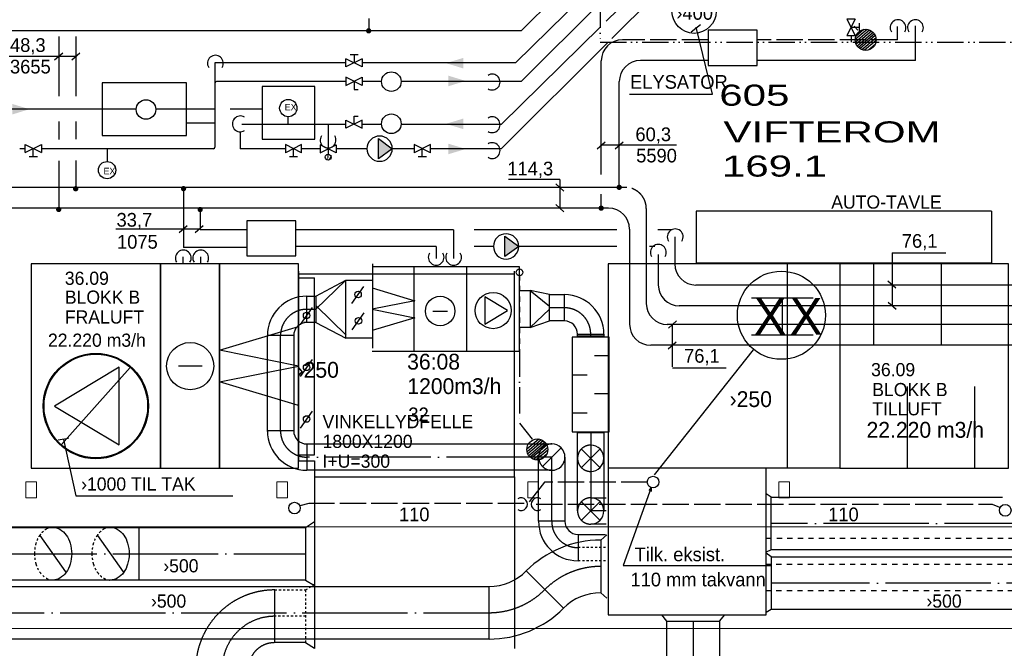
# Model space of a CAD drawing. Header units: millimetres. Extents: x 0 to 83727, y -867 to 61719.
# Tile 6 of 29: x 25587 to 34937, y 12370 to 18333. Entities that reach past the tile are written whole.
import ezdxf
from ezdxf.enums import TextEntityAlignment as Align

# ---------------------------------------------------------------- set-up
doc = ezdxf.new("R2010")
doc.units = ezdxf.units.MM
doc.header["$LTSCALE"] = 50
doc.header["$MEASUREMENT"] = 0
doc.header["$PDMODE"] = 1
for name, pattern in [('2V-CENT', [23, 20, -1.5, 0, -1.5]), ('DASHED_1', [2, 1, -1]), ('V-GOMD', [0.8, 0.4, -0.4]), ('V-OV', [6, 5, -1]), ('V-SPV', [7, 5, -1, 0, -1]), ('V-V', [2, 1, 1]), ('V-VV', [8, 5, -1, 0, -1, 0, -1])]:
    doc.linetypes.add(name, pattern=pattern)
doc.layers.get('0').update_dxf_attribs({"linetype": 'CONTINUOUS'})
for name, color, linetype in [('20606A200D001$0$A12-HEL1', 1, 'CONTINUOUS'), ('20606A200D001$0$A23-HEL4', 1, 'CONTINUOUS'), ('20606A200D001$0$A24-HEL2', 1, 'CONTINUOUS'), ('20606A200D001$0$A29-HEL1', 1, 'CONTINUOUS'), ('20606A200D001$0$Rominfo', 7, 'CONTINUOUS'), ('V010', 1, 'CONTINUOUS'), ('V050', 1, 'CONTINUOUS'), ('V051', 1, 'CONTINUOUS'), ('V060-', 3, 'CONTINUOUS'), ('V061-', 1, 'CONTINUOUS'), ('V080-', 3, 'CONTINUOUS'), ('V081-', 1, 'CONTINUOUS'), ('V090-', 2, 'CONTINUOUS'), ('V091', 1, 'CONTINUOUS'), ('V091-', 1, 'CONTINUOUS'), ('V100', 1, 'CONTINUOUS'), ('V100-', 6, 'CONTINUOUS'), ('V110', 1, 'CONTINUOUS'), ('V110-', 6, 'CONTINUOUS')]:
    doc.layers.add(name, color=color, linetype=linetype)
doc.styles.add('20606A200D001$0$Standard', font='arial.ttf')
doc.styles.add('FISO', font='fiso')
doc.styles.add('ISO', font='ISO')
doc.styles.add('SIMPLEX', font='SIMPLEX')

# ---------------------------------------------------------------- blocks, each defined once
blk = doc.blocks.new('LD_P_A')
for p, q in [((1, 1), (0, 1)), ((0, 1), (0, 0)), ((1, 0), (1, 1)), ((0, 0), (1, 0))]:
    blk.add_line(p, q)
at = {"color": 1}
for p, q in [((0.2, 1), (0.2, 0.6)), ((0.6, 1), (0.6, 0.6)), ((0.4, 0), (0.4, 0.4)), ((0.8, 0), (0.8, 0.4))]:
    blk.add_line(p, q, dxfattribs=at)
blk = doc.blocks.new('LD_P')
for p, q in [((-0.5, 0.5), (-0.5, -0.5)), ((0.5, 0.5), (-0.5, 0.5)), ((0.5, -0.5), (0.5, 0.5)), ((-0.5, -0.5), (0.5, -0.5))]:
    blk.add_line(p, q)
at = {"color": 1}
for p, q in [((-0.3, 0.5), (-0.3, 0.1)), ((0.1, 0.5), (0.1, 0.1)), ((-0.1, -0.5), (-0.1, -0.1)), ((0.3, -0.5), (0.3, -0.1))]:
    blk.add_line(p, q, dxfattribs=at)
blk = doc.blocks.new('V400', base_point=(16229, 22597))
for p, q in [((16229, 22598), (16229, 22597)), ((16230, 22598), (16229, 22598)), ((16230, 22597), (16230, 22598)), ((16229, 22597), (16230, 22597))]:
    blk.add_line(p, q)
blk = doc.blocks.new('FLCG45', base_point=(6, 3))
at = {"color": 1, "linetype": 'V-GOMD'}
blk.add_line((5.756, 2.654), (6.244, 3.346), dxfattribs=at)
blk = doc.blocks.new('V404', base_point=(16232, 22594))
at = {"color": 1}
blk.add_line((16231.8, 22594), (16232.2, 22594), dxfattribs=at)
blk.add_circle((16232, 22594), 0.4, dxfattribs=at)
blk = doc.blocks.new('FLC90', base_point=(0, 5))
at = {"color": 1}
blk.add_line((-0.3462, 4.6538), (0.3462, 5.3462), dxfattribs=at)
blk = doc.blocks.new('C90', base_point=(16233, 22618))
at = {"color": 0, "linetype": 'ByBlock'}
blk.add_circle((16233, 22618), 0.5, dxfattribs=at)
blk = doc.blocks.new('V407', base_point=(16228, 22591))
at = {"color": 1}
for p, q in [((16228.32, 22591), (16227.82, 22591.3)), ((16227.82, 22591.3), (16227.82, 22590.7)), ((16227.82, 22590.7), (16228.32, 22591))]:
    blk.add_line(p, q, dxfattribs=at)
blk.add_circle((16228, 22591), 0.4, dxfattribs=at)
blk = doc.blocks.new('VUN')
at = {"color": 0}
blk.add_circle((0, 0), 0.5, dxfattribs=at)
blk = doc.blocks.new('V403', base_point=(16234, 22597))
at = {"color": 1}
for p, q in [((16233.5, 22597.5), (16234.5, 22597.2)), ((16234.5, 22597.2), (16233.5, 22597)), ((16233.5, 22597), (16234.5, 22596.8)), ((16234.5, 22596.8), (16233.5, 22596.5))]:
    blk.add_line(p, q, dxfattribs=at)
blk = doc.blocks.new('_V-12006')
at = {"color": 0}
for p, q in [((-3.2, -1.6), (3.2, 1.6)), ((-3.2, 1.6), (3.2, -1.6)), ((-3.2, 1.6), (-3.2, -1.6)), ((-1.6, 3.2), (1.6, 3.2)), ((0, 3.2), (0, 0)), ((3.2, -1.6), (3.2, 1.6))]:
    blk.add_line(p, q, dxfattribs=at)
for p in [(3.2, 1.6), (-3.2, -1.6)]:
    blk.add_point(p)
at = {"style": 'ISO', "flags": 9}
for tag, p in [('LITT', (0, 18.2)), ('EXTTXT', (0, 14.2)), ('RUM', (0, 10.2)), ('ANTAL', (0, 6.2))]:
    blk.add_attdef(tag, text='', height=2.5, dxfattribs=at).set_placement(p, align=Align.MIDDLE)
blk = doc.blocks.new('CBOJ90_PB', base_point=(86107, 31352))
at = {"color": 0, "linetype": 'ByBlock'}
blk.add_arc((86106, 31353), 1, 270, 360, dxfattribs=at)
blk = doc.blocks.new('KBOJ90_PB', base_point=(86107, 31352))
at = {"color": 0, "linetype": 'ByBlock'}
for p, q in [((86106.5, 31353), (86107.5, 31353)), ((86106, 31352.5), (86106, 31351.5))]:
    blk.add_line(p, q, dxfattribs=at)
for radius in [1.5, 0.5]:
    blk.add_arc((86106, 31353), radius, 270, 360, dxfattribs=at)
blk = doc.blocks.new('3BOJ90_PB', base_point=(86107, 31352))
for p in [(86107, 31353), (86106, 31352)]:
    blk.add_point(p)
at = {"color": 1, "linetype": '2V-CENT'}
blk.add_blockref('CBOJ90_PB', (86107, 31352), dxfattribs=at)
at = {"color": 0, "linetype": 'ByBlock'}
blk.add_blockref('KBOJ90_PB', (86107, 31352), dxfattribs=at)
at = {"style": 'ISO', "flags": 3}
blk.add_attdef('0', (86107, 31352), '', height=1, dxfattribs=at)
blk = doc.blocks.new('C3A', base_point=(16246, 22590.5))
at = {"color": 0, "linetype": 'ByBlock'}
blk.add_line((16247, 22590.5), (16246, 22590.5), dxfattribs=at)
blk = doc.blocks.new('K3A', base_point=(16246, 22590.5))
at = {"color": 0, "linetype": 'ByBlock'}
for p, q in [((16246, 22591), (16247, 22591)), ((16247, 22591), (16247, 22590)), ((16247, 22590), (16246, 22590))]:
    blk.add_line(p, q, dxfattribs=at)
blk = doc.blocks.new('33A', base_point=(16246, 22590.5))
blk.add_point((16247, 22590.5))
at = {"color": 0, "linetype": 'ByBlock'}
blk.add_blockref('K3A', (16246, 22590.5), dxfattribs=at)
at = {"color": 1, "linetype": '2V-CENT'}
blk.add_blockref('C3A', (16246, 22590.5), dxfattribs=at)
at = {"style": 'SIMPLEX', "flags": 3}
blk.add_attdef('0', (16246, 22590.5), '', height=1, dxfattribs=at)
blk = doc.blocks.new('CG90', base_point=(16232.85, 22618.014))
at = {"color": 0, "linetype": 'ByBlock'}
blk.add_arc((16232.85, 22618.014), 0.5, 90, 270, dxfattribs=at)
at = {"color": 0, "linetype": 'V-GOMD'}
blk.add_arc((16232.85, 22618.014), 0.5, 270, 450, dxfattribs=at)
blk = doc.blocks.new('TLCG90', base_point=(0, 5))
at = {"color": 1, "linetype": 'V-GOMD'}
for p, q in [((-0.346, 5.346), (0.346, 4.654)), ((-0.346, 4.654), (0.346, 5.346))]:
    blk.add_line(p, q, dxfattribs=at)
blk = doc.blocks.new('FLCG90', base_point=(0, 3))
at = {"color": 1, "linetype": 'V-GOMD'}
blk.add_line((-0.346, 2.654), (0.346, 3.346), dxfattribs=at)
blk = doc.blocks.new('CBOJ45_P', base_point=(16236.061, 22619.837))
at = {"color": 0, "linetype": 'ByBlock'}
blk.add_arc((16235.44, 22621.337, 0.686), 1.5, 270, 315, dxfattribs=at)
blk = doc.blocks.new('KBOJ45_P', base_point=(16236.061, 22619.837))
at = {"color": 0, "linetype": 'ByBlock'}
for p, q in [((16236.147, 22620.63), (16236.854, 22619.923)), ((16235.44, 22619.337, 0.686), (16235.44, 22620.337, 0.686))]:
    blk.add_line(p, q, dxfattribs=at)
for radius in [1, 2]:
    blk.add_arc((16235.44, 22621.337, 0.686), radius, 270, 315, dxfattribs=at)
blk = doc.blocks.new('3BOJ45_P', base_point=(16236.061, 22619.837))
for p in [(16236.501, 22620.276), (16235.44, 22619.837)]:
    blk.add_point(p)
at = {"color": 0, "linetype": 'ByBlock'}
blk.add_blockref('KBOJ45_P', (16236.061, 22619.837), dxfattribs=at)
at = {"color": 1, "linetype": '2V-CENT'}
blk.add_blockref('CBOJ45_P', (16236.061, 22619.837), dxfattribs=at)
at = {"style": 'ISO', "flags": 3}
blk.add_attdef('0', (16236.061, 22619.837), '', height=1, dxfattribs=at)
blk = doc.blocks.new('_V-12030')
at = {"color": 0}
for p, q in [((-0.3, 2.4), (-0.3, -2.4)), ((3, 0), (-0.3, 2.4)), ((-0.3, -2.4), (3, 0))]:
    blk.add_line(p, q, dxfattribs=at)
blk.add_circle((0, 0), 3, dxfattribs=at)
blk.add_solid([(3, 0), (-0.3, 2.4), (-0.3, -2.4)], dxfattribs=at)
at = {"layer": 'V010'}
for p in [(0, 0), (3, 0)]:
    blk.add_point(p, dxfattribs=at)
at = {"layer": 'V010', "style": 'ISO', "flags": 9}
for tag, p in [('LITT', (0, 18)), ('EXTTXT', (0, 14)), ('RUM', (0, 10)), ('ANTAL', (0, 6))]:
    blk.add_attdef(tag, text='', height=2.5, dxfattribs=at).set_placement(p, align=Align.MIDDLE)
blk = doc.blocks.new('20606A200D001')
at = {"layer": '20606A200D001$0$A12-HEL1', "color": 7, "linetype": 'Continuous', "lineweight": 0}
blk.add_lwpolyline([(55075, 12623.6), (36105, 12623.6)], dxfattribs=at)
at = {"layer": '20606A200D001$0$A23-HEL4', "color": 7, "linetype": 'Continuous', "lineweight": 0}
for points in [[(39580.6, 14013.6), (39580.6, 13863.6), (39680.6, 13863.6), (39680.6, 14013.6)], [(41964.3, 14013.6), (41964.3, 13863.6), (42064.3, 13863.6), (42064.3, 14013.6)], [(44348.1, 14013.6), (44348.1, 13863.6), (44448.1, 13863.6), (44448.1, 14013.6)], [(46731.8, 14013.6), (46731.8, 13863.6), (46831.8, 13863.6), (46831.8, 14013.6)]]:
    blk.add_lwpolyline(points, close=True, dxfattribs=at)
at = {"layer": '20606A200D001$0$A24-HEL2', "color": 7, "linetype": 'Continuous', "lineweight": 0}
blk.add_arc((42205, 13413.6), 100, 0, 0, dxfattribs=at)
at = {"layer": '20606A200D001$0$A29-HEL1', "color": 7, "linetype": 'Continuous', "lineweight": 0}
blk.add_lwpolyline([(55075, 13587.3), (36105, 13587.3)], dxfattribs=at)
at = {"layer": '20606A200D001$0$Rominfo', "color": 7, "linetype": 'Continuous', "style": '20606A200D001$0$Standard', "width": 1.428571}
for s, p in [('605', (46166.2, 17582.5)), ('VIFTEROM', (46205.8, 17233.7)), ('169.1', (46191.5, 16909.9))]:
    blk.add_text(s, height=200, dxfattribs=at).set_placement(p)

msp = doc.modelspace()

# ---------------------------------------------------------------- linework, layer by layer
at = {"layer": 'V050'}
for p, q in [((28937.66, 16015.97), (28937.66, 15215.97)), ((31176.23, 16017.25), (31176.23, 12688.17)), ((32492.9, 16017.25), (31176.23, 16017.25)), ((32876.23, 16017.25), (32492.9, 16017.25)), ((32876.23, 16017.25), (32876.23, 14077.25)), ((33376.23, 16017.25), (32876.23, 16017.25)), ((30280.56, 15919.48), (28230.56, 15919.48)), ((28235.01, 15947.25), (28235.01, 14147.25)), ((30333.21, 15988.2), (28933.21, 15988.2)), ((29334.37, 15188.2), (29334.37, 15988.2)), ((29832.94, 15188.2), (29832.94, 15988.2)), ((30285.01, 13997.25), (30285.01, 15947.25)), ((30333.21, 15188.2), (30333.21, 15988.2)), ((28235.01, 15883.53), (28385.01, 15883.53)), ((28385.01, 14206.34), (28385.01, 15883.53)), ((28683.18, 15313.2), (28683.18, 15863.2)), ((28742.02, 15640.09), (28856.28, 15802.09)), ((28253.68, 15441.46), (28367.94, 15603.46)), ((28745.31, 15390.56), (28859.56, 15552.56)), ((28933.21, 15188.2), (30333.21, 15188.2)), ((28253.68, 14948.81), (28367.94, 15110.81)), ((28253.68, 14458.56), (28367.94, 14620.56)), ((28235.01, 14206.34), (28385.01, 14206.34)), ((28235.01, 14147.25), (28385.01, 14147.25)), ((28385.01, 14147.25), (28385.01, 13997.25)), ((32676.23, 14077.25), (31176.23, 14077.25)), ((32676.23, 12688.17), (32676.23, 14077.25)), ((32876.23, 14077.25), (32676.23, 14077.25)), ((33376.23, 14077.25), (32876.23, 14077.25)), ((28385.01, 13997.25), (30285.01, 13997.25)), ((28385.01, 13997.25), (28385.01, 12368.84)), ((30285.01, 13997.25), (30285.01, 12368.84)), ((31176.23, 12688.17), (32676.23, 12688.17))]:
    msp.add_line(p, q, dxfattribs=at)
at = {"layer": 'V050', "linetype": 'Continuous'}
for p, q in [((28683.18, 15863.2), (28933.21, 15863.2)), ((28933.21, 15313.2), (28683.18, 15313.2))]:
    msp.add_line(p, q, dxfattribs=at)
at = {"layer": 'V050'}
for centre in [(28799.9, 15726.69), (28311.55, 15528.06), (28803.18, 15477.16), (28311.55, 15035.4), (28311.55, 14545.16)]:
    msp.add_circle(centre, 31.15, dxfattribs=at)
at = {"layer": 'V060-', "color": 1}
for p, q in [((34816.73, 16516.66), (34816.73, 16023.94)), ((34816.73, 16023.94), (32010.26, 16023.94))]:
    msp.add_line(p, q, dxfattribs=at)
at = {"layer": 'V060-'}
for p, q in [((28683.18, 15863.2), (28400.55, 15586.46)), ((28400.55, 15711.46), (28683.18, 15863.2)), ((28400.55, 15711.46), (28400.55, 15461.46)), ((30433.36, 15763.2), (30433.36, 15413.2)), ((30433.36, 15763.2), (30618.16, 15615.73)), ((30618.16, 15726.18), (30433.36, 15763.2)), ((30618.16, 15476.18), (30618.16, 15726.18)), ((28687.63, 15340.97), (28404.99, 15614.22)), ((30433.36, 15413.2), (30618.16, 15587.73)), ((28400.55, 15461.46), (28683.18, 15313.2)), ((30433.36, 15413.2), (30618.16, 15476.18)), ((32724.45, 13803.21), (32676.23, 13834.26)), ((32724.45, 13303.21), (32724.45, 13803.21)), ((28302.37, 13517.42), (28385.01, 13572.73)), ((26717.54, 13517.42), (26717.54, 13017.42)), ((28302.37, 13517.42), (28302.37, 13017.42)), ((31104.42, 13396.75), (31164.07, 13445.05)), ((31104.42, 13396.75), (31104.42, 12896.75)), ((32724.45, 13303.21), (32676.23, 13280.88)), ((32724.45, 13238.09), (32676.23, 13271.83)), ((32724.45, 13238.09), (32724.45, 12738.09)), ((28302.37, 13017.42), (28385.01, 12965.1)), ((31104.42, 12896.75), (31164.07, 12846.61)), ((32724.45, 12738.09), (32676.23, 12709.03)), ((31733.72, 12628.53), (31685.43, 12688.17)), ((31733.72, 12628.53), (32233.72, 12628.53)), ((32233.72, 12628.53), (32283.86, 12688.17)), ((28302.37, 12423.41), (28385.01, 12371.09))]:
    msp.add_line(p, q, dxfattribs=at)
at = {"layer": 'V060-', "linetype": 'Continuous'}
for p, q in [((28313.56, 15711.46), (28400.55, 15711.46)), ((30333.21, 15763.2), (30433.36, 15763.2)), ((30618.16, 15726.18), (30759.5, 15726.18)), ((28404.99, 15460.88), (28285.42, 15460.88)), ((30759.5, 15476.18), (30618.16, 15476.18)), ((27938.56, 14426.33), (27938.56, 15335.88)), ((28188.56, 15335.88), (28188.56, 14426.33)), ((30433.36, 15413.2), (30333.21, 15413.2)), ((30884.5, 15333.04), (30884.5, 15350.24)), ((31134.5, 15350.24), (31134.5, 15333.04)), ((30884.5, 14172.67), (30884.5, 14413.04)), ((31134.5, 14413.04), (31134.5, 14172.67)), ((28313.56, 14308.54), (30644.14, 14308.54)), ((30514.9, 13574.99), (30514.9, 14183.54)), ((30764.9, 14183.54), (30764.9, 13574.99)), ((30884.5, 13672.75), (30884.5, 14172.67)), ((31134.5, 14172.67), (31134.5, 13672.75)), ((30639.9, 14058.54), (28313.56, 14058.54)), ((31009.5, 13797.75), (31157.11, 13797.75)), ((32724.45, 13803.21), (34920.07, 13803.21)), ((19570.06, 13517.42), (28302.37, 13517.42)), ((31157.11, 13547.75), (31009.5, 13547.75)), ((30889, 13449.99), (31150.82, 13449.99)), ((38819.3, 13303.21), (32724.45, 13303.21)), ((32724.45, 13238.09), (38258.68, 13238.09)), ((28302.37, 13017.42), (19570.06, 13017.42)), ((20219.92, 12957.41), (30043.76, 12957.41)), ((38258.68, 12738.09), (32724.45, 12738.09)), ((31733.72, 12187.46), (31733.72, 12628.53)), ((32233.72, 12628.53), (32233.72, 12187.46)), ((30043.76, 12457.41), (20219.92, 12457.41)), ((28302.37, 12423.41), (28008.32, 12423.41))]:
    msp.add_line(p, q, dxfattribs=at)
at = {"layer": 'V060-', "color": 1, "linetype": '2V-CENT'}
for p, q in [((28313.56, 15586.46), (28400.55, 15586.46)), ((30759.5, 15601.18), (30618.16, 15601.18)), ((28063.56, 14426.33), (28063.56, 15335.88)), ((31009.5, 15333.04), (31009.5, 15350.24)), ((31009.5, 14413.04), (31009.5, 14172.67)), ((30639.9, 14183.54), (28313.56, 14183.54)), ((30639.9, 13574.99), (30639.9, 14183.54)), ((31009.5, 14172.67), (31009.5, 13672.75)), ((31157.11, 13672.75), (31009.5, 13672.75)), ((38819.3, 13553.21), (32724.45, 13553.21)), ((19570.06, 13267.42), (28302.37, 13267.42)), ((38258.68, 12988.09), (32724.45, 12988.09)), ((20219.92, 12707.41), (30043.76, 12707.41)), ((31983.72, 12628.53), (31983.72, 12187.46))]:
    msp.add_line(p, q, dxfattribs=at)
at = {"layer": 'V060-', "color": 1, "linetype": 'DASHED_1'}
for p, q in [((32676.23, 13413.53), (40721.99, 13413.53)), ((40721.99, 13163.53), (32676.23, 13163.53)), ((40721.99, 12913.53), (32676.23, 12913.53))]:
    msp.add_line(p, q, dxfattribs=at)
at = {"layer": 'V060-', "color": 1, "linetype": 'V-GOMD'}
for p, q in [((31150.82, 13324.99), (30889, 13324.99)), ((31150.82, 13199.99), (30889, 13199.99)), ((28008.32, 12923.41), (28302.37, 12923.41)), ((28302.37, 12923.41), (28385.01, 12978.71)), ((28302.37, 12923.41), (28302.37, 12423.41)), ((28302.37, 12673.41), (28008.32, 12673.41))]:
    msp.add_line(p, q, dxfattribs=at)
at = {"layer": 'V060-', "color": 1}
msp.add_lwpolyline([(34816.73, 16516.66), (32010.26, 16516.66), (32010.26, 16023.94)], dxfattribs=at)
at = {"layer": 'V060-', "linetype": 'V-GOMD'}
for points in [[(25903.79, 13017.42, -0.1332562), (25839.58, 13034.84, -0.1067563), (25778.79, 13090.64, -0.0828275), (25741.21, 13168.38, -0.0713517), (25727.01, 13267.42, -0.0713517), (25741.21, 13366.46, -0.0828275), (25778.79, 13444.2, -0.1067563), (25843.82, 13503.9, -0.1552495), (25903.79, 13517.42, -0.1332562)], [(26449.53, 13017.42, -0.1332562), (26385.33, 13034.84, -0.1067563), (26324.53, 13090.64, -0.0828275), (26286.96, 13168.38, -0.0713517), (26272.76, 13267.42, -0.0713517), (26286.96, 13366.46, -0.0828275), (26324.53, 13444.2, -0.1067563), (26389.57, 13503.9, -0.1552495), (26449.53, 13517.42, -0.1332562)]]:
    msp.add_lwpolyline(points, format="xyb", dxfattribs=at)
at = {"layer": 'V060-', "linetype": 'ByBlock'}
for points in [[(25903.79, 13517.42, -0.1332562), (25967.99, 13500, -0.1067563), (26028.79, 13444.2, -0.0828275), (26066.36, 13366.46, -0.0713517), (26080.56, 13267.42, -0.0713517), (26066.36, 13168.38, -0.0828275), (26028.79, 13090.64, -0.1067563), (25967.99, 13034.84, -0.1332562), (25903.79, 13017.42, -0.1332562)], [(26449.53, 13517.42, -0.1332562), (26513.74, 13500, -0.1067563), (26574.53, 13444.2, -0.0828275), (26612.1, 13366.46, -0.0713517), (26626.31, 13267.42, -0.0713517), (26612.1, 13168.38, -0.0828275), (26574.53, 13090.64, -0.1067563), (26513.74, 13034.84, -0.1332562), (26449.53, 13017.42, -0.1332562)]]:
    msp.add_lwpolyline(points, format="xyb", dxfattribs=at)
at = {"layer": 'V061-'}
for p, q in [((26050.99, 14359.86), (25952.28, 14343.85)), ((26001.63, 14351.86), (26120.04, 13817.76)), ((26120.04, 13817.76), (27612.3, 13817.76))]:
    msp.add_line(p, q, dxfattribs=at)
at = {"layer": 'V080-', "linetype": 'V-VV'}
for p, q in [((31098, 18907.12), (31098, 18119)), ((33481.71, 18182.78), (33481.71, 18119.04)), ((31098, 18119), (38738.28, 18119))]:
    msp.add_line(p, q, dxfattribs=at)
at = {"layer": 'V081-', "color": 1}
for p, q in [((32053.18, 18285.73), (31963.07, 18216.13)), ((32165.65, 17628.56), (32012.22, 18261.16)), ((25487.87, 17987.01), (26119.32, 17987.01)), ((25995.59, 18016.86), (25918.79, 17948.62)), ((26157.72, 18016.86), (26080.92, 17948.62)), ((31377.05, 17628.56), (32165.65, 17628.56)), ((31070.49, 17107.03), (31147.29, 17175.27)), ((31823.58, 17142.82), (31110.02, 17142.82)), ((31241.05, 17107.11), (31317.84, 17175.34)), ((30715.38, 16817.81), (30229.42, 16817.81)), ((30754.71, 16706.92), (30677.91, 16775.15)), ((30715.38, 16817.81), (30715.38, 16546.07)), ((30754.71, 16511.12), (30677.91, 16579.35)), ((27176.7, 16378.53), (27099.9, 16310.3)), ((27330.48, 16378.53), (27253.69, 16310.3)), ((26500.93, 16348.68), (27296.37, 16348.68)), ((33871.89, 16120.28), (34381.96, 16120.28)), ((33871.89, 16120.28), (33871.89, 15618.58)), ((33907.67, 15785.29), (33830.87, 15853.52)), ((33911.22, 15583.63), (33834.42, 15651.86)), ((31824.29, 15476.75), (31747.49, 15408.51)), ((31784.95, 15040.94), (31784.95, 15441.8)), ((31820.74, 15275.09), (31743.94, 15206.85)), ((31784.95, 15030.59), (32295.03, 15030.59))]:
    msp.add_line(p, q, dxfattribs=at)
at = {"layer": 'V090-', "linetype": 'V-SPV'}
for p, q in [((33511.76, 18270.75), (33546.2, 18234.29)), ((30332.73, 15196.13), (30332.73, 14505.81)), ((30332.73, 14505.81), (30455.01, 14354.8))]:
    msp.add_line(p, q, dxfattribs=at)
at = {"layer": 'V090-', "color": 1}
for p, q in [((33634.59, 18241.41), (33521.2, 18145.32)), ((33657.91, 18235.19), (33523.3, 18121.13)), ((33604.67, 18241.11), (33526.81, 18175.13)), ((33676.29, 18225.48), (33529.97, 18101.49)), ((33692.02, 18212.3), (33540.14, 18083.6)), ((33702.9, 18199.33), (33551.01, 18070.63)), ((33711.94, 18183.18), (33565.04, 18058.71)), ((33718.67, 18162.12), (33585.04, 18048.89)), ((33720.43, 18135.96), (33610.64, 18042.93)), ((33709.8, 18097.11), (33649.58, 18046.08)), ((30516.6, 14354.83), (30403.21, 14258.74)), ((30539.92, 14348.6), (30405.31, 14234.55)), ((30558.3, 14338.89), (30411.97, 14214.91)), ((30574.03, 14325.72), (30422.15, 14197.02)), ((30584.91, 14312.75), (30433.02, 14184.05)), ((30593.95, 14296.6), (30447.05, 14172.12)), ((30600.68, 14275.54), (30467.05, 14162.31)), ((30602.44, 14249.37), (30492.65, 14156.34)), ((30591.81, 14210.53), (30531.59, 14159.5))]:
    msp.add_line(p, q, dxfattribs=at)
at = {"layer": 'V090-', "linetype": 'DASHED_1'}
msp.add_line((30332.73, 15908.03), (30332.73, 15196.13), dxfattribs=at)
at = {"layer": 'V090-', "linetype": 'V-OV'}
for p, q in [((30570.1, 13944.92), (30426.24, 13757.95)), ((31548.32, 13944.92), (30570.1, 13944.92)), ((28333.13, 13743.57), (28246.82, 13722)), ((30375.89, 13743.57), (28333.13, 13743.57)), ((30490.98, 13736.38), (34821.06, 13736.38)), ((34821.06, 13736.38), (34891.26, 13707.62))]:
    msp.add_line(p, q, dxfattribs=at)
at = {"layer": 'V090-', "color": 1}
for centre, radius in [((33620.64, 18142.39), 100), ((30332.73, 15936.8), 32.16), ((30502.65, 14255.81), 100)]:
    msp.add_circle(centre, radius, dxfattribs=at)
for centre, start, end in [((30348.33, 13737.05), 237.891597, 482.108403), ((30504.15, 13737.05), 57.891597, 302.108403)]:
    msp.add_arc(centre, 60, start, end, dxfattribs=at)
at = {"layer": 'V091', "color": 3}
for p, q in [((32535.27, 15694.02), (33120.47, 15694.02)), ((32828.64, 15694.02), (32828.64, 15343.57)), ((32535.27, 15343.57), (33120.47, 15343.57))]:
    msp.add_line(p, q, dxfattribs=at)
at = {"layer": 'V091'}
msp.add_line((32551.76, 15201.43), (31613.47, 14015.8), dxfattribs=at)
at = {"layer": 'V091', "color": 1}
msp.add_circle((32820.33, 15529.49), 418.02, dxfattribs=at)
at = {"layer": 'V091-'}
for p, q in [((31583.58, 13894.29), (31317.05, 13154.77)), ((31583.58, 13894.29), (31562.91, 13866.05)), ((31583.58, 13894.29), (31583.27, 13858.38)), ((31317.05, 13154.77), (32716.49, 13154.77))]:
    msp.add_line(p, q, dxfattribs=at)
at = {"layer": 'V100'}
for p, q in [((28685.36, 17787.01), (28685.36, 17710.21)), ((28685.36, 17710.21), (28838.96, 17787.01)), ((28838.96, 17710.21), (28685.36, 17787.01)), ((28838.96, 17787.01), (28838.96, 17710.21)), ((28762.16, 17748.61), (28762.16, 17671.81)), ((28762.16, 17671.81), (28800.56, 17671.81)), ((28762.16, 17341.87), (28762.16, 17418.67)), ((28762.16, 17418.67), (28800.56, 17418.67)), ((28685.36, 17303.47), (28685.36, 17380.27)), ((28685.36, 17380.27), (28838.96, 17303.47)), ((28838.96, 17380.27), (28685.36, 17303.47)), ((28838.96, 17303.47), (28838.96, 17380.27)), ((28438.68, 17147.02), (28438.68, 17070.22)), ((28438.68, 17070.22), (28592.28, 17147.02)), ((28592.28, 17070.22), (28438.68, 17147.02)), ((28592.28, 17147.02), (28592.28, 17070.22)), ((28515.48, 17108.62), (28515.48, 17058))]:
    msp.add_line(p, q, dxfattribs=at)
msp.add_lwpolyline([(26371.48, 17234.58), (27171.48, 17234.58), (27171.48, 17734.58), (26371.48, 17734.58)], close=True, dxfattribs=at)
for centre, radius in [((29115.99, 17746.37), 92.86), ((26786.22, 17481.61), 92.86), ((29115.99, 17346.29), 92.86), ((28515.76, 17029.66), 28.33)]:
    msp.add_circle(centre, radius, dxfattribs=at)
at = {"layer": 'V100-', "color": 1}
for p, q in [((32124.36, 18232.99), (32124.36, 17900.42)), ((32591.1, 18232.99), (32124.36, 18232.99)), ((32591.1, 17900.42), (32591.1, 18232.99)), ((32124.36, 17900.42), (32591.1, 17900.42)), ((28209.27, 16424.59), (27742.53, 16424.59)), ((27742.53, 16424.59), (27742.53, 16092.02)), ((28209.27, 16092.02), (28209.27, 16424.59)), ((27742.53, 16092.02), (28209.27, 16092.02))]:
    msp.add_line(p, q, dxfattribs=at)
at = {"layer": 'V100-', "linetype": 'V-V'}
for p, q in [((29706.67, 16339.58), (29706.67, 16067.65)), ((27305.41, 16016.68), (27305.41, 16083.75))]:
    msp.add_line(p, q, dxfattribs=at)
at = {"layer": 'V100-', "linetype": 'V-OV'}
for p, q in [((29541.28, 16181.71), (29541.28, 16067.65)), ((27140.02, 16016.68), (27140.02, 16083.75))]:
    msp.add_line(p, q, dxfattribs=at)
at = {"layer": 'V100-', "color": 1, "const_width": 24.75}
for points in [[(28888.35, 18227.79, 1), (28913.6, 18227.79, 1)], [(26105.76, 16730.18, 1), (26131.01, 16730.18, 1)], [(27130.15, 16730.18, 1), (27155.4, 16730.18, 1)], [(31267.08, 16742.81, 1), (31292.33, 16742.81, 1)], [(25944.74, 16532.9, 1), (25969.99, 16532.9, 1)], [(27288.02, 16532.9, 1), (27313.27, 16532.9, 1)], [(31095.99, 16545.52, 1), (31121.24, 16545.52, 1)]]:
    msp.add_lwpolyline(points, format="xyb", close=True, dxfattribs=at)
at = {"layer": 'V100-', "color": 1}
msp.add_lwpolyline([(27889.71, 17199.33), (28389.71, 17199.33), (28389.71, 17699.33), (27889.71, 17699.33)], close=True, dxfattribs=at)
msp.add_circle((31990.72, 18413.32), 209.64, dxfattribs=at)
for centre, start, end in [((27445.26, 17920.77), 327.891597, 572.108403), ((30074.02, 17742.02), 237.891597, 482.108403), ((27681.87, 17345.16), 57.891597, 302.108403), ((30074.02, 17336.95), 237.891597, 482.108403), ((28515.5, 17191.54), 147.891597, 392.108403), ((30074.02, 17091.74), 237.891597, 482.108403), ((31811.83, 16273.8), 327.891597, 572.108403), ((31651.62, 16126.99), 327.891597, 572.108403), ((27140.49, 16071.86), 327.891597, 572.108403), ((27306.05, 16071.86), 327.891597, 572.108403), ((29541.75, 16079.54), 147.891597, 392.108403), ((29707.31, 16079.54), 147.891597, 392.108403)]:
    msp.add_arc(centre, 75, start, end, dxfattribs=at)
at = {"layer": 'V110'}
for p, q in [((28137.48, 17336.91), (28137.48, 17413.1)), ((26416.83, 17109.96), (26416.83, 16988.15))]:
    msp.add_line(p, q, dxfattribs=at)
for centre in [(28137.48, 17495.09), (26416.83, 16906.17)]:
    msp.add_circle(centre, 81.98, dxfattribs=at)
for points in [[(29634.37, 17921.24), (29799.61, 17871.24), (29799.61, 17971.24)], [(29822.87, 17752.45), (29657.63, 17702.45), (29657.63, 17802.45)], [(25680.91, 17484.38), (25515.67, 17434.38), (25515.67, 17534.38)], [(29634.37, 17345.38), (29799.61, 17295.38), (29799.61, 17395.38)], [(29822.87, 17107.09), (29657.63, 17057.09), (29657.63, 17157.09)]]:
    msp.add_solid(points, dxfattribs=at)
at = {"layer": 'V110-', "linetype": 'V-V'}
for p, q in [((30348.57, 18227.79), (31032.76, 18908.81)), ((30296.69, 17925.65), (31099.54, 18714.95)), ((31154.65, 18318.76), (31557.86, 18715.16)), ((31209.04, 18154.58), (31690.71, 18634.02)), ((30349.42, 17748.09), (31102.67, 18497.85)), ((28900.98, 18343.74), (28900.98, 18227.79)), ((30159.75, 17340.65), (31102.13, 18267.12)), ((34095.26, 17946.38), (34095.26, 18274.81)), ((30348.57, 18227.79), (24199.36, 18227.79)), ((25957.36, 18173.97), (25957.36, 17606.68)), ((26118.38, 18173.97), (26118.38, 17606.68)), ((30158.21, 17108.62), (31174.25, 18119.95)), ((27441.28, 17925.87), (27441.28, 17124.96)), ((28685.82, 17925.65), (27441.28, 17925.65)), ((30296.69, 17925.65), (28838.51, 17925.65)), ((31110.02, 16865.01), (31110.02, 17943.67)), ((32124.36, 17946.38), (31481.1, 17946.38)), ((34095.26, 17946.38), (32591.1, 17946.38)), ((28685.24, 17748.09), (27454.29, 17748.09)), ((29023.15, 17748.09), (28839.14, 17748.09)), ((30349.42, 17748.09), (29208.83, 17748.09)), ((31281.1, 16742.81), (31281.1, 17746.38)), ((26339.63, 17484.38), (24823.77, 17484.38)), ((26690.84, 17484.38), (26339.63, 17484.38)), ((27441.28, 17484.38), (26883.1, 17484.38)), ((27889.71, 17484.38), (27585.63, 17484.38)), ((25957.36, 17367.42), (25957.36, 17197.62)), ((26118.38, 17367.42), (26118.38, 17201.48)), ((27447.55, 17353.42), (27171.48, 17353.42)), ((28685.99, 17340.65), (27696.33, 17340.65)), ((28515.22, 17340.65), (28515.22, 17109.41)), ((29023.31, 17340.65), (28839.46, 17340.65)), ((30159.75, 17340.65), (29208.68, 17340.65)), ((27680.71, 17270.93), (27680.71, 17108.62)), ((25638.88, 17109.96), (25586.94, 17109.96)), ((27426.28, 17109.96), (25793.6, 17109.96)), ((28110.59, 17108.62), (27680.71, 17108.62)), ((28438.68, 17108.62), (28263.51, 17108.62)), ((28886.53, 17108.62), (28592.21, 17108.62)), ((29334.67, 17108.62), (29124.99, 17108.62)), ((30158.21, 17108.62), (29486.79, 17108.62)), ((25957.36, 16993.1), (25957.36, 16545.52)), ((26118.38, 16996.95), (26118.38, 16742.81)), ((31336.84, 16742.81), (25116.54, 16742.81)), ((27142.77, 16742.81), (27142.77, 16173.84)), ((31110.02, 16545.52), (31110.02, 16677.68)), ((31178.97, 16545.52), (24958.66, 16545.52)), ((27300.64, 16545.52), (27300.64, 16339.58)), ((31536.84, 16542.81), (31536.84, 15641.8)), ((27743.56, 16339.58), (27300.64, 16339.58)), ((29706.67, 16339.58), (28209.27, 16339.58)), ((31258.75, 16339.58), (29903.16, 16339.58)), ((31378.97, 16345.52), (31378.97, 15444.51)), ((31782.6, 16339.58), (31647.98, 16339.58)), ((31808.82, 16273.83), (31808.82, 16015.86)), ((29541.28, 16181.71), (28209.27, 16181.71)), ((30085.73, 16181.71), (29903.16, 16181.71)), ((31258.75, 16181.71), (30325.57, 16181.71)), ((31617.2, 16181.71), (31568.69, 16181.71)), ((27743.56, 16173.84), (27142.77, 16173.84)), ((31650.95, 16105), (31650.95, 15818.58)), ((38362.18, 15815.86), (32008.82, 15815.86)), ((38520.06, 15618.58), (31850.95, 15618.58)), ((39216.19, 15441.8), (31736.84, 15441.8)), ((39374.06, 15244.51), (31578.97, 15244.51))]:
    msp.add_line(p, q, dxfattribs=at)
at = {"layer": 'V110-', "linetype": 'V-OV'}
for p, q in [((33924.18, 18143.67), (33924.18, 18269.29)), ((32124.36, 18143.67), (31310.02, 18143.67)), ((33924.18, 18143.67), (32591.1, 18143.67))]:
    msp.add_line(p, q, dxfattribs=at)
at = {"layer": 'V110-', "color": 1}
for centre in [(33927.91, 18257.49), (34093.48, 18257.49)]:
    msp.add_arc(centre, 75, 327.891597, 572.108403, dxfattribs=at)
at = {"layer": 'V110-'}
msp.add_arc((31310.02, 17943.67), 200, 90, 180, dxfattribs=at)
at = {"layer": 'V110-', "linetype": 'V-V'}
for centre, radius, start, end in [((31481.1, 17746.38), 200, 90, 180), ((27456.28, 17733.23), 15, 90, 180), ((27426.28, 17124.96), 15, 270, 360), ((31178.97, 16345.52), 200, 360, 450), ((32008.82, 16015.86), 200, 180, 270), ((31850.95, 15818.58), 200, 180, 270), ((31736.84, 15641.8), 200, 180, 270), ((31578.97, 15444.51), 200, 180, 270)]:
    msp.add_arc(centre, radius, start, end, dxfattribs=at)
at = {"layer": 'V110-', "linetype": 'V-OV'}
msp.add_arc((31336.84, 16542.81), 200, 0, 90, dxfattribs=at)

# ---------------------------------------------------------------- block references
at = {"layer": 'V050', "rotation": 180}
for name, p, xscale, yscale, zscale in [('V400', (26925.01, 16017.25), 1230, 1940, 1230), ('V400', (27485.01, 16017.25), 560, 1940, 560), ('V400', (28235.01, 16017.25), 750, 1940, 750), ('LD_P_A', (34976.23, 16017.25), 1600, 1940, 1600), ('V403', (27860.01, 15047.25), 750, 750, 750), ('V404', (27206.18, 15047.25), 560, 560, 560), ('V407', (26310.01, 14668.21), 1230, 1230, 1230)]:
    msp.add_blockref(name, p, dxfattribs=dict(at, xscale=xscale, yscale=yscale, zscale=zscale))
at = {"layer": 'V050'}
for name, p, xscale, yscale, zscale in [('V403', (29136.04, 15586.06), 405, 405, 405), ('V404', (29580.11, 15569.5), 350, 350, 350), ('V407', (30082.87, 15574.45), 430.5, 430.5, 430.5)]:
    msp.add_blockref(name, p, dxfattribs=dict(at, xscale=xscale, yscale=yscale, zscale=zscale))
at = {"layer": 'V060-'}
msp.add_blockref('20606A200D001', (-13935.71, -65), dxfattribs=at)
at = {"layer": 'V060-', "linetype": 'Continuous'}
for name, p, xscale, yscale, zscale, rotation in [('3BOJ90_PB', (28063.56, 15585.88), 250, 250, 250, 180), ('3BOJ90_PB', (31009.5, 15600.24), 250, 250, 250, 90), ('33A', (31009.5, 15323.04), 10, 250, 10, 90), ('3BOJ90_PB', (28063.56, 14183.54), 250, 250, 250, 270), ('33A', (31009.5, 14423.04), 10, 250, 10, 270), ('3BOJ90_PB', (30639, 13324.99), 250, 250, 250, 270), ('3BOJ45_P', (30793.76, 13146.75, -343.23), 500, 500, 500, 180)]:
    msp.add_blockref(name, p, dxfattribs=dict(at, xscale=xscale, yscale=yscale, zscale=zscale, rotation=rotation))
at = {"layer": 'V060-'}
for name, p, xscale, yscale, zscale, rotation in [('LD_P', (31009.5, 14873.04), 900, 350, 900, 270), ('C90', (26310.01, 14668.21), 1000, 1000, 1000, 90), ('FLC90', (26310.01, 14668.21), 1000, 1000, 1000, 3.347694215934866), ('CG90', (30639.9, 14183.54), 250, 250, 250, 180), ('FLCG90', (30639.9, 14183.54), 250, 250, 250, 180), ('CG90', (31009.5, 14172.67), 250, 250, 250, 180), ('TLCG90', (31009.5, 14172.67), 250, 250, 250, 180), ('CG90', (31009.5, 13672.75), 250, 250, 250, 180), ('TLCG90', (31009.5, 13672.75), 250, 250, 250, 180)]:
    msp.add_blockref(name, p, dxfattribs=dict(at, xscale=xscale, yscale=yscale, zscale=zscale, rotation=rotation))
at = {"layer": 'V060-', "xscale": -500, "yscale": 500, "zscale": 500}
for p in [(25903.79, 13267.42), (26449.53, 13267.42)]:
    msp.add_blockref('FLCG45', p, dxfattribs=at)
at = {"layer": 'V060-', "linetype": 'Continuous', "xscale": 500, "yscale": 500, "zscale": 500}
msp.add_blockref('3BOJ45_P', (30354.42, 12707.41, -343.23), dxfattribs=at)
at = {"layer": 'V060-', "color": 1, "linetype": 'V-GOMD', "xscale": 500, "yscale": 500, "zscale": 500, "rotation": 180}
msp.add_blockref('3BOJ90_PB', (27508.32, 12673.41), dxfattribs=at)
at = {"layer": 'V080-', "color": 1, "xscale": 24, "yscale": 24, "zscale": 0.48, "rotation": 270}
msp.add_blockref('_V-12006', (33481.41, 18260.7), dxfattribs=at)
at = {"layer": 'V090-', "color": 1, "xscale": 110, "yscale": 110, "zscale": 110, "rotation": 270}
msp.add_blockref('VUN', (31601.57, 13947.22), dxfattribs=at)
at = {"layer": 'V090-', "color": 1, "xscale": 110, "yscale": 110, "zscale": 110}
for p in [(28196.47, 13700.43), (34946.07, 13678.85)]:
    msp.add_blockref('VUN', p, dxfattribs=at)
at = {"layer": 'V100', "xscale": -24, "yscale": 24, "zscale": 0.48}
msp.add_blockref('_V-12006', (28762.16, 17924.09), dxfattribs=at)
at = {"layer": 'V100', "xscale": 24, "yscale": 24, "zscale": 0.48, "rotation": 180}
for p in [(28186.57, 17109.91), (29410.37, 17109.91)]:
    msp.add_blockref('_V-12006', p, dxfattribs=at)
at = {"layer": 'V110', "rotation": 180}
for name, p, xscale, yscale, zscale in [('_V-12030', (29004.85, 17109.82), -40, 40, 0.8), ('_V-12006', (25716.09, 17111.15), -24, 24, 0.48), ('_V-12030', (30205.52, 16182.74), -40, 40, 0.8)]:
    msp.add_blockref(name, p, dxfattribs=dict(at, xscale=xscale, yscale=yscale, zscale=zscale))

# ---------------------------------------------------------------- texts
at = {"layer": 'V051', "color": 1, "style": 'FISO'}
for s, height, p in [('AUTO-TAVLE', 125, (33293.63, 16540.91)), ('36.09', 125, (26015.46, 15818.14)), ('BLOKK B', 125, (26015.46, 15638.98)), ('FRALUFT', 125, (26015.46, 15450.62)), ('22.220 m3/h', 125, (25855.16, 15230.54)), ('36:08', 150, (29266.45, 15014.1)), ('36.09', 125, (33672.18, 14951.19)), ('1200m3/h', 150, (29268.22, 14781.9)), ('BLOKK B', 125, (33682.67, 14761.96)), ('TILLUFT', 125, (33682.67, 14579.95)), ('VINKELLYDFELLE', 125, (28462.61, 14457.98)), ('22.220 m3/h', 150, (33628.82, 14367.46)), ('1800X1200', 125, (28462.61, 14270.48)), ('I+U=300', 125, (28462.61, 14082.98))]:
    msp.add_text(s, height=height, dxfattribs=at).set_placement(p)
at = {"layer": 'V061-', "color": 1, "style": 'FISO'}
for s, height, p in [('›250', 150, (28216.51, 14936.92)), ('›250', 150, (32328.81, 14658.76)), ('›1000 TIL TAK', 125, (26170.04, 13866.53)), ('›500', 125, (26950.26, 13090.35)), ('›500', 125, (26833.67, 12755.33)), ('›500', 125, (34197.53, 12755.8))]:
    msp.add_text(s, height=height, dxfattribs=at).set_placement(p)
at = {"layer": 'V081-', "color": 1, "style": 'FISO'}
for s, p in [('›400', (31822.71, 18333.1)), ('48,3', (25494.67, 18027.9)), ('3655', (25494.67, 17823.2)), ('ELYSATOR', (31383.02, 17678.39)), ('60,3', (31433.96, 17181.18)), ('5590', (31441.17, 16979.44)), ('114,3', (30217.64, 16856.16)), ('33,7', (26506.64, 16369.98)), ('1075', (26510.91, 16161.03)), ('76,1', (33963.86, 16170.11)), ('76,1', (31895.94, 15079.29))]:
    msp.add_text(s, height=130, dxfattribs=at).set_placement(p)
at = {"layer": 'V091', "color": 3, "style": 'FISO'}
for p in [(32557.52, 15344.03), (32898.11, 15344.03)]:
    msp.add_text('X', height=350, dxfattribs=at).set_placement(p)
at = {"layer": 'V091-', "color": 1, "style": 'FISO'}
for s, p in [('32', (29277.5, 14524.21)), ('110', (29188.42, 13575.13)), ('110', (33264.21, 13575.13)), ('Tilk. eksist. ', (31426.17, 13195.95)), ('110 mm takvann', (31386.75, 12957.31))]:
    msp.add_text(s, height=130, dxfattribs=at).set_placement(p)
at = {"layer": 'V110', "style": 'FISO'}
for s, height, p in [('EX', 62.5, (28104, 17472.56)), ('M', 43.75, (28503.6, 17007.69)), ('EX', 62.5, (26383.36, 16866.2))]:
    msp.add_text(s, height=height, dxfattribs=at).set_placement(p)

doc.saveas('drawing.dxf')
